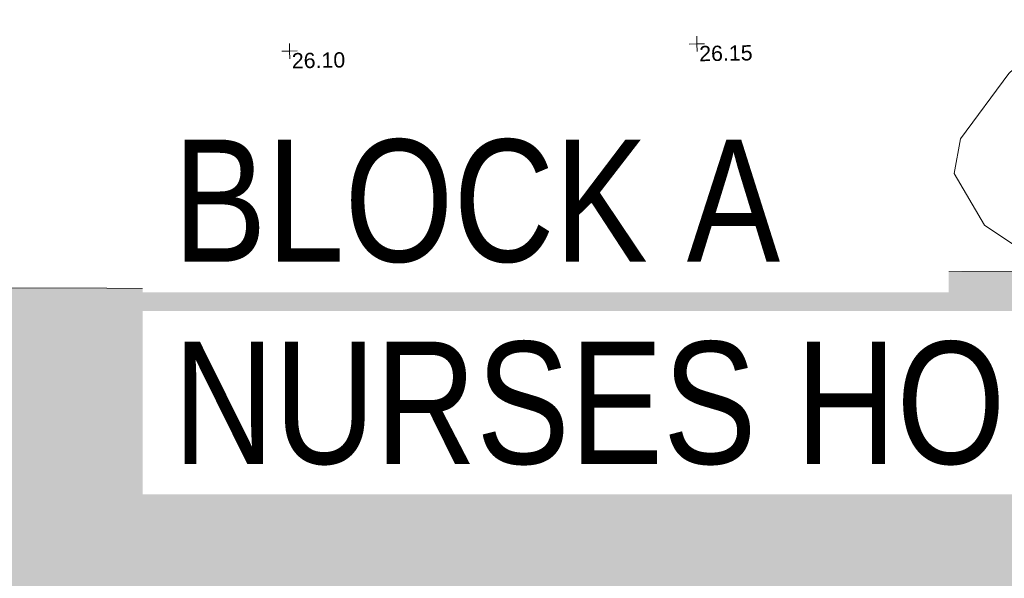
# Model space of a CAD drawing. Header units: millimetres. Extents: x -287732 to 520720, y -103372 to 287754.
# Tile 179 of 256: x -153004 to -128838, y 239118 to 252831. Entities that reach past the tile are written whole.
import ezdxf

# ---------------------------------------------------------------- set-up
doc = ezdxf.new("R2010")
doc.units = ezdxf.units.MM
doc.linetypes.add('IMPORT-UG_ELEC_STREET LIGHTING_QLB2 _2_', pattern=[2700, 1500, -300.0000000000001, 0, -250, 150, -300.0000000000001, 0, -200])
for name, color, linetype, lineweight, true_color in [('00_UAV_LEVEL_SPOT', 7, 'Continuous', 9, 0x666666), ('01_DTM_CONTOUR_MNR', 7, 'Continuous', 9, 0xa5a552), ('12333-PUM-2D-U-0001-C01 - Rev2_REVIT IMPORT_dwg', 7, 'Continuous', 9, 0x767676), ('A_RHA_Line', 7, 'Continuous', 9, 0x00a600)]:
    doc.layers.add(name, color=color, linetype=linetype, lineweight=lineweight, true_color=true_color)
doc.layers.add('A_RHA_Detail', color=7, linetype='Continuous', lineweight=9)
doc.layers.add('A_RHA_Text', color=7, linetype='Continuous', lineweight=9)
doc.styles.add('Arial Narrow', font='ARIALN.TTF', dxfattribs={"height": 3000})
doc.styles.add('Swis721 Lt BT_2', font='swissl.ttf', dxfattribs={"height": 375})

# ---------------------------------------------------------------- blocks, each defined once
blk = doc.blocks.new('12333-PUM-2D-U-0001-C01 - Rev2_REVIT IMPORT_dwg_UAV-2077255-Site Location Plan Proposed')
at = {"layer": '00_UAV_LEVEL_SPOT', "color": 254, "true_color": 0xcccccc, "flags": 128}
for points in [[(0, -500.0000000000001), (0, 0), (-500.0000000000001, 0)], [(500.0000000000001, 0), (0, 0), (0, 500.0000000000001)]]:
    blk.add_lwpolyline(points, dxfattribs=at)
blk = doc.blocks.new('12333-PUM-2D-U-0001-C01 - Rev2_REVIT IMPORT_dwg_MGS62954_T2_Galway_ITM_3d_Rev1-2077680-Site Location Plan Proposed')
at = {"layer": '01_DTM_CONTOUR_MNR', "color": 254, "true_color": 0xcccccc, "flags": 128}
blk.add_lwpolyline([(533778502.1002504, 725804275.5289546), (533778430.0000002, 725804420), (533776982.925679, 725805430.3821759), (533776260.2277722, 725806711.5407071), (533776425.1421282, 725807560.7352487), (533777639.9384425, 725809138.5036631), (533777870.0000001, 725809340.0000002), (533780251.5624598, 725811009.2890908), (533781905.5518869, 725813811.9950539), (533782130.0000001, 725814340.0000001), (533782130.0466753, 725814529.7030141), (533782073.2835641, 725814760.7363778), (533781600, 725816410.0000001), (533781423.9719412, 725816537.9484823), (533781234.1333523, 725816660.7995431), (533780675.7376109, 725817027.6075127), (533780027.2969925, 725817354.4139515), (533779427.7471376, 725817600.7755605), (533779309.6541806, 725817671.2653553)], dxfattribs=at)
at = {"xscale": 0.375, "yscale": 0.375, "zscale": 0.375}
for p in [(533760000.0000001, 725810000), (533770000.0000001, 725810000)]:
    blk.add_blockref('12333-PUM-2D-U-0001-C01 - Rev2_REVIT IMPORT_dwg_UAV-2077255-Site Location Plan Proposed', p, dxfattribs=at)
at = {"layer": '00_UAV_LEVEL_SPOT', "char_height": 375, "width": 1495.902363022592, "attachment_point": 1, "line_spacing_factor": 1.005061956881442, "style": 'Swis721 Lt BT_2'}
for s, insert in [('26.10', (533760051.8765643, 725809949.1441547)), ('26.15', (533770051.8765643, 725809949.1441547))]:
    blk.add_mtext(s, dxfattribs=dict(at, insert=insert))
blk = doc.blocks.new('12333-PUM-2D-U-0001-C01 - Rev2_REVIT IMPORT_dwg-1620468-Site Location Plan Proposed')
blk.add_blockref('12333-PUM-2D-U-0001-C01 - Rev2_REVIT IMPORT_dwg_MGS62954_T2_Galway_ITM_3d_Rev1-2077680-Site Location Plan Proposed', (-533641079.6498471, -725615854.3561786))

msp = doc.modelspace()

# ---------------------------------------------------------------- hatches: boundary and pattern name
at = {"layer": 'A_RHA_Detail', "true_color": 0xc0c0c0}
h = msp.add_hatch(color=9, dxfattribs=at)
h.paths.add_polyline_path([(-80880.60083809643, -68502.79057078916), (-80400.865924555, -68483.41509113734), (-80400.865924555, -62984.64684185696), (-24474.85765177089, -63009.32043784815), (-24456.14471271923, -50840.30023858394), (-36622.55041039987, -50831.65104353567), (-36622.55041039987, -44228.57792613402), (-50959.0526582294, -44218.38599194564), (-50959.0526582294, -42573.78171514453), (-54563.9325804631, -42571.21897729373), (-54565.69773352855, -45054.17447474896), (-92408.82109321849, -45027.27149621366), (-92411.78875845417, -49201.74309222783), (-100061.9988811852, -49201.74309222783), (-100052.2214449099, -64852.82557838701), (-86120.90825229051, -64852.82557838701), (-86092.1662649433, -62957.90041523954), (-84861.10047608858, -62957.90041523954), (-84854.79052929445, -68240.109737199), (-80870.60226892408, -68240.10973722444)])
h.paths.add_polyline_path([(-137238.9269902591, -68461.9384092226), (-132719.7426408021, -68433.0633692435), (-132847.0731201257, -62850.04282283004), (-130454.6837966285, -62916.63108078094), (-130498.2830220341, -61355.85393642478), (-117581.136331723, -61423.42893438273), (-117492.3908565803, -49183.91309190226), (-125136.5200282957, -49178.47881952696), (-125133.572703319, -45032.61887136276), (-163007.1824077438, -45005.6942194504), (-163007.1824076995, -44090.2963411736), (-163123.8521269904, -44090.21339942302), (-163122.6389897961, -42383.75184302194), (-166563.8543419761, -42383.75184298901), (-166565.034908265, -44044.39824208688), (-193158.4656786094, -44025.49275805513), (-193195.152889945, -62863.65652504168), (-137269.7106414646, -62916.63108078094), (-137254.3708868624, -65679.90523788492)])
h.paths.add_polyline_path([(120310.9497607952, -32334.28230164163), (120312.4652266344, -31610.73011961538), (133451.2244789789, -31638.24899384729), (133469.2230092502, -19717.98315780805), (121295.7536929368, -19692.48606430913), (121319.8434528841, -8190.941560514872), (112277.0825930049, -8172.001674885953), (112263.1770823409, -14811.1234547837), (78285.85310969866, -14739.95861438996), (78292.82277619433, -8167.077575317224), (75241.99098605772, -8160.673431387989), (69355.76844233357, -8152.931592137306), (69353.6659720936, -9156.74635762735), (68372.60878945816, -9154.691552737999), (68372.60878945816, -13705.52853215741), (69333.7233474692, -13707.54156770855), (69325.07112547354, -16249.53369228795), (66623.4489111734, -16249.53369228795), (66619.79243935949, -17995.29925530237), (65989.07757494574, -17995.2992552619), (65985.44262772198, -19730.78799483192), (57152.23993377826, -19712.28702421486), (57127.42535098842, -31559.89463417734), (70277.87165424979, -31587.43801817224), (70277.87165431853, -32271.7414715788), (78263.96947909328, -32285.12944888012), (78266.62661740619, -31019.79372153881), (112335.8856506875, -31091.15111860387), (112335.8856506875, -32317.57330553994), (119781.4233959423, -32333.17321913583)])
h.paths.add_polyline_path([(7503.717409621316, -1791.439263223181), (15482.43097392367, -674.0213231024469), (15484.0826588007, 148.1327206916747), (56188.28042539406, 205.5276654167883), (56155.84326007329, 14338.3166313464), (18016.62665935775, 14236.48149539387), (17967.9025208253, 34313.18372071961), (21727.10644863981, 34324.0692624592), (21708.90974962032, 40608.10218321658), (18009.66447159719, 40608.10218321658), (17995.54603706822, 45483.75063442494), (9770.084204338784, 45420.6329473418), (3966.213879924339, 45446.76585222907), (3984.771235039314, 14176.56786832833), (1023.062455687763, 14176.56786837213), (-276.5134647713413, 14190.52623461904), (-231.6790044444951, 5968.135265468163), (-226.4491536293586, 193.7444677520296), (553.0869992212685, 183.4716499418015), (7477.609307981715, 143.2867586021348), (7488.638446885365, -674.0213231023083)])
h.paths.add_polyline_path([(77755.59663317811, 53.47451145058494), (77729.51881611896, 1699.844979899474), (94464.47132486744, 1659.976083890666), (94606.37913471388, 17991.390236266), (88810.4190114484, 18015.03260816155), (88799.89418497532, 14436.74271609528), (69413.88950349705, 14457.8773889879), (69377.35724448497, 99.62816357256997), (75241.99098605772, 67.32134432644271)])
h.paths.add_polyline_path([(61252.12079701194, 46453.95617366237), (105774.7348988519, 46472.68783506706), (105768.2642198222, 61852.61234306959), (92285.13876309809, 61852.61234306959), (92308.59670399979, 65784.30757140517), (96107.4668000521, 65767.60445243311), (96059.68081117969, 75209.20847378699), (101084.8427276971, 75071.88872764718), (104988.0046543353, 74765.36560406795), (108403.6894220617, 74363.8408943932), (112009.2703903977, 73787.25420861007), (115645.3524815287, 73049.69667206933), (116890.8108051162, 72761.69136252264), (120208.9929833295, 71893.18353872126), (120865.241739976, 71703.68484519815), (124135.6329506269, 70669.67317906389), (127435.6253142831, 69480.50055823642), (127820.4368670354, 69394.93141813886), (128274.3081769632, 69331.69585753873), (128731.8791144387, 69306.66104516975), (129189.9401488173, 69320.00258290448), (129645.2782985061, 69371.62688826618), (130094.6997111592, 69461.17185603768), (130535.0520071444, 69588.00939074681), (130963.246434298, 69751.24981927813), (131376.2795165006, 69949.74812590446), (131771.2541232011, 70182.11198903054), (132162.5575600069, 70460.5404660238), (132496.0921583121, 70741.69081113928), (132820.871367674, 71064.98072578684), (133117.4593294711, 71414.31364272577), (133383.77568926, 71787.23923950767), (133616.5473239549, 72178.5372844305), (133817.1647262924, 72590.54524898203), (133982.6025969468, 73017.89547513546), (134111.7005086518, 73457.59040801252), (134203.5529320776, 73906.54590458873), (134257.5155883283, 74361.61286216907), (134272.5462649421, 74819.5993153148), (134250.5259875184, 75277.29281745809), (134189.6227572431, 75731.48297747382), (134090.9274700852, 76178.98397757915), (133955.1324028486, 76616.65691993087), (133783.1900598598, 77041.43184345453), (133576.3064937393, 77450.32925647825), (133335.932843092, 77840.48103920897), (133063.7551572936, 78209.15055532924), (132761.6825665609, 78553.75185442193), (132431.8338935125, 78871.8678050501), (132076.5227905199, 79161.26705197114), (131698.2415080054, 79419.91966861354), (131299.6434187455, 79646.01139197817), (131093.5942456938, 79746.34209763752), (132146.0467355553, 83110.22226145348), (122787.7632953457, 86282.54285518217), (121604.3555412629, 82800.3591886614), (117095.9864227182, 83870.84033785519), (116841.9598400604, 83526.35449572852), (116120.5435466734, 91221.93611972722), (110237.7341284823, 91274.27491021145), (110194.3680786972, 90435.39030214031), (104988.0046543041, 90486.49901390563), (104973.2761846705, 94309.82427956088), (103746.1314668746, 94309.8242795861), (103839.9937121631, 122852.1474271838), (96365.09202306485, 122931.9599470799), (96350.3400238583, 123952.4168585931), (104555.5505249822, 123902.1925226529), (104607.3234458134, 120248.5396156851), (125502.5015002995, 120134.1933400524), (125662.0200253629, 137657.3796882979), (114479.5865733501, 137699.2256881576), (114382.306264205, 129149.9458158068), (104644.159003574, 129187.9975073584), (104577.9931702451, 126217.3903144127), (101184.4926406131, 126159.1566967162), (101264.6166812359, 135959.2655565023), (89967.23178808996, 135988.8856164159), (89927.63362986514, 125823.6463181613), (93630.53562302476, 125840.7948842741), (93580.65688892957, 122931.9599470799), (88697.38835376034, 122904.7310126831), (88679.3898954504, 95739.09143775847), (86378.25848996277, 95739.09143775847), (86378.18187189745, 96178.1008337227), (83279.50743284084, 96200.92083327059), (83273.62493422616, 95735.74732133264), (70169.67509619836, 95733.22421950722), (70166.26842742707, 96272.07409347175), (66674.99731294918, 96257.14073655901), (66654.74538556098, 95755.71092136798), (65784.77231079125, 95755.71092136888), (65887.65094984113, 117470.630565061), (53473.3427162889, 117487.9046429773), (53434.44066309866, 98570.46349063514), (40649.41626916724, 98570.46349063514), (40610.16711559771, 94406.01479078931), (38853.82372868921, 94410.36303440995), (38848.65589191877, 89463.65332729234), (40612.46601912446, 89518.45976927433), (40665.38257362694, 86257.73741128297), (38372.19584460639, 86305.72309285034), (38369.79374539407, 76901.0507917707), (50937.9512507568, 76944.40198294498), (50922.88567286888, 74598.78180889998), (56484.9061132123, 74588.85093771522), (56484.9061132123, 75194.85181995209), (92465.4037153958, 75233.0258166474), (92645.92783662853, 71766.64845094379), (89810.55521366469, 69362.83965827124), (85313.16173974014, 69360.94750420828), (85313.16173974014, 66907.4050808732), (75210.14498263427, 66903.15451589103), (75210.14498263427, 63815.70944550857), (70819.40014309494, 63815.70999200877), (70819.21601505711, 64253.35708059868), (69456.83415683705, 64253.35708059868), (69455.7195737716, 66901.99623166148), (61303.32856759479, 66898.5668068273), (61304.56054988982, 63970.32021231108), (70500.41048208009, 63970.32021219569), (70500.4088543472, 61852.59006207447), (61245.6438848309, 61848.69637488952), (61252.03558504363, 46656.49344428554)])
h.paths.add_polyline_path([(-17153.16561239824, 48569.32684293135), (-17153.16561224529, 60770.38083685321), (-29362.88357759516, 60774.70428694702), (-29362.88357759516, 67399.20394580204), (-43507.24466814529, 67405.01911303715), (-43488.5313307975, 69093.07334175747), (-45766.41866231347, 69109.32868388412), (-45794.3462003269, 67405.01911303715), (-47272.11273194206, 67404.2124544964), (-47272.44887633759, 66454.91798908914), (-86004.56386332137, 66468.63299519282), (-86006.66970787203, 60521.58362721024), (-92662.87722510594, 60521.58362721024), (-92665.2138765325, 50184.35611932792), (-79752.0168396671, 50179.78309939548), (-79752.016597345, 48591.4932381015), (-17157.7163123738, 48569.32845417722)])
h.paths.add_polyline_path([(-201056.4185878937, 48628.75479108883), (-138377.9751621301, 48634.64535779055), (-138377.9751621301, 50133.28201003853), (-125467.710581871, 50134.49626164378), (-125468.6909603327, 60566.1903686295), (-132186.8595614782, 60565.86652591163), (-132187.4203588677, 66533.0197876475), (-170643.3098734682, 66805.61809689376), (-170643.3098732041, 67738.78475848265), (-200340.0100486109, 67488.93693764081), (-200348.7171487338, 60827.78025104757), (-201057.5650552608, 60827.71357558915), (-201056.6510294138, 51102.04313372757)])
h.paths.add_polyline_path([(-240051.5126725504, 54769.19491160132), (-239444.490259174, 54811.10754483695), (-239186.5396223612, 54841.92927608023), (-238764.8191577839, 54940.98166103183), (-238382.4735933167, 55122.46891388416), (-237990.3402229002, 55354.87497234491), (-237269.2031023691, 55936.21515020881), (-237032.4836384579, 56225.56611516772), (-236793.0039602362, 56569.31473944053), (-236554.5880578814, 57004.26389721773), (-236432.7219585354, 57267.46508908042), (-236300.081527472, 57753.26238983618), (-236250.7285154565, 58017.17885684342), (-236235.6490609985, 58516.21786804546), (-236233.2538429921, 58987.85640053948), (-236213.7029795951, 59823.48083769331), (-236363.8287855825, 59820.86038205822), (-236634.0279869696, 60698.06075827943), (-236391.9547756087, 61432.19726339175), (-236225.4740089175, 61435.10319600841), (-236201.6036569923, 62637.68779596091), (-232563.5271750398, 62639.28734435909), (-232563.5271750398, 63049.03842404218), (-232732.1945866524, 63049.15302218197), (-232860.1521277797, 63457.95890274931), (-232731.606808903, 63914.24862697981), (-232560.8209656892, 63914.24862697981), (-232515.1276847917, 70598.00033009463), (-240628.6947849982, 70598.85496273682), (-240629.7923196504, 72350.98321577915), (-246412.6011212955, 72347.36085933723), (-246412.6011212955, 70616.45923936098), (-254449.5805725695, 70618.60952619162), (-254454.637144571, 70754.06491720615), (-254469.7140363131, 73191.66276250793), (-263883.2532625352, 73267.83063688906), (-263902.4181505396, 68260.74348553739), (-263714.8217520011, 68259.82096572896), (-263552.9672900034, 67819.65434396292), (-263719.0883117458, 67392.2068408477), (-263913.6298699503, 67392.20684284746), (-263956.7001913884, 58633.76423459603), (-260181.1963171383, 58611.22607638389), (-260192.3146983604, 56354.25111579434), (-257184.684388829, 56339.46086021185), (-257213.4419957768, 57092.93866021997), (-257338.5163846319, 57093.27331223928), (-257471.0109294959, 57531.74572308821), (-257338.5163845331, 58062.22513696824), (-257203.4956297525, 58064.06881289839), (-257173.5751889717, 58598.54056692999), (-256478.2273617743, 58575.27357994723), (-256478.2273617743, 58788.51859473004), (-256013.0091299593, 58911.92701534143), (-255397.0786664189, 58780.99767617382), (-255397.0786664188, 58595.982422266), (-243809.885361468, 58585.92793201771), (-243805.3570672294, 58352.04527760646), (-243740.939469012, 57884.52572680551), (-243619.0830608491, 57421.84877545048), (-243424.3877545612, 56943.65915412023), (-243247.1437899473, 56608.24157713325), (-243003.0710579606, 56249.99021479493), (-242732.2093200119, 55932.75703082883), (-242371.7230178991, 55603.12658811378), (-242141.255125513, 55424.88676767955), (-241804.9643037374, 55216.88439822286), (-241529.4640827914, 55077.02869055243), (-241100.6275144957, 54917.18295003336), (-240836.2134980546, 54840.82833176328), (-240453.4486195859, 54788.60784130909), (-240218.9578693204, 54777.28227442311)])
h.paths.add_polyline_path([(40276.69022552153, 59895.36417752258), (40328.62676029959, 69196.9439153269), (36588.99968785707, 69217.8245910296), (36619.46637569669, 74674.25962428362), (32264.36460078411, 74687.02318924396), (32233.48293867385, 69156.26826306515), (11916.69390495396, 69269.70959686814), (11966.66200111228, 78218.75165974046), (29087.509017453, 78123.15526808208), (29143.44567205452, 88141.1370047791), (15719.348796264, 88216.09212953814), (15732.60379610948, 90589.9978889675), (4594.294101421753, 90652.19003489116), (4525.129359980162, 78265.12250449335), (10096.76365553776, 78234.01258731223), (10077.43887221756, 74773.03821910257), (4547.641142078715, 74803.91453678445), (4465.579974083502, 60107.1600234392), (19125.89094760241, 60025.30234268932), (19139.86249374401, 62527.53804644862), (31738.59196305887, 62457.19146404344), (31724.55430858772, 59943.11609815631), (38369.79364225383, 59906.01157293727)])
h.paths.add_polyline_path([(-246083.0241259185, 72334.29150213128), (-246083.0594797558, 72334.30275087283), (-246208.2905500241, 72334.29150213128)])
h.paths.add_polyline_path([(-114575.3004830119, 112178.0758695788), (-114575.3246435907, 112178.0758695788), (-114707.2752166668, 115801.5811617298)])
h.paths.add_polyline_path([(-154699.9178765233, 101760.4080976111), (-114382.050333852, 101776.0542914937), (-114382.050333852, 106926.9360164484), (-113755.641395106, 106927.1792101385), (-113757.5507412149, 111847.2721531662), (-114431.6837526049, 111847.2721531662), (-114431.8097758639, 112178.0758695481), (-114575.3004830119, 112178.0758695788), (-114578.9984943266, 121707.2390833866), (-123056.9849702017, 121707.2390833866), (-123068.8201032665, 156452.7036899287), (-119381.2340625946, 156454.1348067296), (-119381.2340625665, 160165.8597952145), (-115501.031452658, 160167.3662801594), (-115503.3750945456, 166206.5793118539), (-132411.7987151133, 166599.6604729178), (-132411.8243278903, 166665.6603411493), (-135275.0124468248, 166664.5490317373), (-135275.0124468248, 166628.1883101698), (-135911.3205076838, 166628.1944502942), (-135911.3479256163, 166352.1604668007), (-152521.1633846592, 166345.7146753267), (-152518.3680955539, 159142.6836790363), (-150699.3133726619, 159117.9265656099), (-150758.5477087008, 122560.691203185), (-151059.2005266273, 122560.691203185), (-151061.0981347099, 121302.4374932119), (-154138.3148337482, 121372.6012653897), (-154138.3148337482, 121865.1834517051), (-154704.3888425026, 121867.2611370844), (-154688.5451973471, 119352.3937021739), (-154745.5933227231, 119352.3715636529), (-154745.5763474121, 118722.1532660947), (-160794.1544526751, 118748.7442832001), (-160794.1544526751, 119410.5425977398), (-163852.1622693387, 119422.408321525), (-163855.0715294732, 118762.2003111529), (-167568.6765459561, 118778.5256058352), (-166634.6619849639, 124395.1277019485), (-166930.050559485, 124500.0918161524), (-167568.6765459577, 124707.6250903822), (-168028.2173235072, 124841.3808647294), (-168630.5006276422, 124991.3056740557), (-169238.2056069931, 125117.4693074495), (-169850.3952285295, 125219.6772876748), (-170466.1255403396, 125297.7720169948), (-171089.11025998, 125351.8553033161), (-171704.4065937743, 125381.1774255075), (-172325.0479971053, 125386.3595015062), (-172782.2248668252, 125374.5832362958), (-173401.7764235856, 125337.4554476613), (-174109.844898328, 125263.4341236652), (-174634.1213722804, 125190.4100126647), (-175245.0145766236, 125080.719099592), (-176047.1958093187, 124895.7675260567), (-176665.4852587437, 124724.7228134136), (-177045.3001228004, 124609.1129151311), (-177631.5127792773, 124405.2077276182), (-176665.4852586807, 118818.5158794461), (-177558.9402083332, 118822.4435768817), (-177662.2853368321, 125263.4341236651), (-176365.3912351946, 126542.9270807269), (-159462.2970490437, 126319.910391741), (-157057.7396790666, 128609.0850976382), (-157060.6673204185, 136153.1661957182), (-158638.8016610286, 137740.2441626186), (-159352.3735831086, 137740.2441626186), (-161634.4140634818, 140201.1078539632), (-168727.9404945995, 140256.8191146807), (-171035.0401161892, 137942.8847305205), (-174184.1459014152, 137942.8847305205), (-176460.1167434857, 140292.2858551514), (-177341.6856934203, 140292.2858551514), (-177341.7113613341, 140358.4281613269), (-183428.5803825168, 140356.0660244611), (-185921.6385985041, 137917.4639994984), (-185921.6385985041, 131757.3091155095), (-186906.8767412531, 131756.9267733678), (-187725.3914540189, 130809.9989183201), (-187724.058890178, 127376.1828148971), (-186481.0281350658, 126304.5577463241), (-186479.4846754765, 122327.2959175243), (-185176.2828158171, 121059.4673825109), (-180304.1129154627, 121059.4673824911), (-180304.1136492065, 118802.0484409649), (-193555.3706955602, 118802.0484409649), (-193555.368699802, 133117.8341649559), (-192593.6442938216, 133118.2073819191), (-192593.6442938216, 134200.8158367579), (-192224.6284783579, 134200.9592041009), (-192225.5653014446, 136615.0101267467), (-192595.0012460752, 136615.0101267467), (-192595.4357332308, 137734.4745165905), (-193589.2709668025, 137734.4746851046), (-193589.2685988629, 147474.570583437), (-193163.2062206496, 147492.8644732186), (-192765.7252967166, 147531.087133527), (-192359.9383250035, 147589.5931622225), (-192199.8207947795, 147616.5827294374), (-191882.7548926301, 147682.9245600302), (-191568.5380070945, 147761.6632019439), (-191257.654638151, 147852.677242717), (-190828.6072909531, 148002.2045655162), (-190647.7999969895, 148070.9514233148), (-190349.7690789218, 148197.8750094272), (-190056.9509284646, 148336.4013817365), (-189769.797051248, 148486.3169427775), (-189405.3590254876, 148698.0567944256), (-189132.906026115, 148873.2749095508), (-188867.542109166, 149059.0543929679), (-188609.6764469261, 149255.1087866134), (-188354.9814055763, 149465.3525772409), (-188079.6339208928, 149713.879248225), (-187884.9836199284, 149901.8220103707), (-187545.928247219, 150265.8040604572), (-187446.29984479, 150378.3960832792), (-187241.3270201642, 150629.2310214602), (-187046.3599558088, 150887.9197697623), (-186861.6992771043, 151154.0634500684), (-186546.1373636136, 151669.829875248), (-186524.4196769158, 151707.0632450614), (-163675.2898318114, 151669.829875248), (-163687.5843045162, 148134.07679455), (-157303.6541541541, 148136.492106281), (-157303.6541541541, 155759.91501608), (-157557.4317586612, 155765.0384228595), (-157555.9168973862, 166678.0466575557), (-187009.2021991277, 166699.7464767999), (-187013.0952111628, 162054.4009359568), (-188707.17754695, 162044.5925187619), (-188705.9961892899, 155021.5333641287), (-188737.9999316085, 154650.5326604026), (-188799.0133969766, 154283.1866125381), (-188857.2045401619, 154035.4341107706), (-188966.1106131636, 153679.3368924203), (-189102.6200311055, 153332.8820747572), (-189265.8911675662, 152998.2056672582), (-189454.9174011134, 152677.371060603), (-189645.2484685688, 152421.3220123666), (-189916.9563410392, 152104.2450531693), (-190212.7041973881, 151809.4634871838), (-190530.6686598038, 151538.7947471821), (-190868.8893671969, 151293.9075915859), (-191225.281078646, 151076.3118324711), (-191597.6465194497, 150887.3490191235), (-192092.8415776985, 150682.5621956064), (-192519.2468154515, 150561.8451365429), (-192903.8930791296, 150482.240889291), (-193187.215491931, 150440.8868273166), (-193594.1866364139, 150407.1257787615), (-193594.5952989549, 151459.9895227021), (-205369.2399268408, 151455.4201247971), (-205354.4523517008, 113350.0822379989), (-207187.1580384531, 113349.3710182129), (-207184.3024929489, 105991.0636522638), (-205312.8748221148, 105991.1901500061), (-205311.2362476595, 101769.6553082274), (-175488.6451201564, 101781.2285901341), (-175488.6451201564, 110889.6985621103), (-154703.4627663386, 110897.5679794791), (-154700.2792295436, 102691.5597281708)])
h.paths.add_polyline_path([(193735.9435693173, 113047.8274774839), (208865.0938716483, 114991.0266430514), (208976.1154123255, 114126.6471160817), (216447.8967332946, 115086.3281915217), (216038.7305308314, 118271.9702413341), (232648.5073383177, 120405.3421626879), (233425.993615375, 114352.0734369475), (240632.2017567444, 115277.6440988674), (239854.8412683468, 121329.9334727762), (256406.8682407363, 123455.8879629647), (257091.7572256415, 118089.1198988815), (264572.2871227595, 119040.8180953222), (261877.8350555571, 138524.7609215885), (259178.7147038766, 138221.6086035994), (259197.3483655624, 137439.0084132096), (254686.1480587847, 136897.0007612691), (255412.6810205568, 131314.8303176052), (240852.7447969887, 129522.4514056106), (239771.0426543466, 137918.8519126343), (240649.5822431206, 138010.1984551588), (240062.3063116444, 142776.6750342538), (239165.7694642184, 142685.0143484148), (237630.9646614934, 151018.3171732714), (266172.8791088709, 154560.7889781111), (271297.1876944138, 142612.4006970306), (276531.7397502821, 144861.098714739), (274941.5029779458, 148527.9037281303), (302074.5307653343, 160134.9084326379), (300215.9323773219, 164320.1841173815), (301528.1613272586, 164907.0997989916), (300405.1237791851, 167477.8916353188), (299016.6944531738, 166945.7181824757), (295626.7488506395, 174518.754428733), (294333.0289184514, 177537.1551681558), (287288.8475947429, 174518.754428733), (289427.6893504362, 169661.0163463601), (272956.7816584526, 162557.1203578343), (271943.2187787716, 164897.4305293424), (267016.3118217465, 162764.0369715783), (268502.3094164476, 159357.0430143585), (265200.4029574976, 157946.4096681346), (226856.416695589, 153146.7821792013), (227510.3041274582, 148852.0205334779), (228280.9873165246, 141179.0007483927), (227302.3544112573, 141050.281300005), (227895.3788235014, 136433.1758633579), (228748.5501749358, 136523.8855003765), (229602.3077302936, 128023.7667641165), (217691.2359889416, 126493.8999679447), (217642.3600127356, 126874.433267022), (215138.5007311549, 126552.8357430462), (215194.9980427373, 126112.965074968), (215015.6132226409, 126089.924757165), (214840.9672575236, 127449.66446064), (192258.7012018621, 124549.1816390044), (193486.3576426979, 114991.0266430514)])
h.paths.add_polyline_path([(-78076.24187439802, 117605.5188722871), (-78076.23951902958, 117610.0871211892), (-78070.318122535, 129485.7330792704), (-74723.15926543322, 129478.385255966), (-74723.15926543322, 125435.7860624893), (-48015.64546086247, 125380.0246061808), (-47996.55031653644, 135872.5822179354), (-61198.15919578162, 135901.5630078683), (-74714.72264144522, 135923.5088764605), (-74723.6287602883, 131865.2975510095), (-78070.318122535, 131872.642169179), (-78062.97909487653, 149549.7689430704), (-58292.26570492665, 149541.5607197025), (-58292.26570491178, 148946.2407608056), (-37707.70924046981, 148937.6946533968), (-37703.30827430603, 159740.0672041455), (-44148.26955755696, 159742.7429641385), (-44148.26955755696, 162961.3319174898), (-49829.95437583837, 162961.3319174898), (-49830.92144130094, 160632.0129326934), (-78494.09026625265, 160643.9130440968), (-78494.09026625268, 161615.1537738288), (-78739.225852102, 161615.2555472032), (-78691.7919454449, 168187.9195488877), (-90844.57645036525, 168126.8149079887), (-90962.52567694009, 152686.7636277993), (-89064.97866809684, 152685.9758215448), (-89079.54115380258, 117610.0871211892), (-78374.80218507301, 117605.6428258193)])
h.paths.add_polyline_path([(69254.82576126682, 129235.9722870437), (69259.97086178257, 136167.789247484), (86068.0992678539, 136131.0235193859), (86008.66431381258, 164703.3084147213), (58789.63167882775, 164723.511581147), (58789.63167882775, 170119.2062865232), (54460.1632489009, 170122.4198087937), (54457.21717773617, 166153.279245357), (47042.2151650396, 166158.7829869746), (47041.10931533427, 164668.9097040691), (39173.27935198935, 164674.7495545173), (39172.83712618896, 164078.9539098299), (17014.87910992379, 164095.4005254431), (17002.38841206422, 147267.1142245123), (12659.63471563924, 147267.1142245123), (12653.60087534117, 139137.9291796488), (17031.41608901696, 139134.6797717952), (17024.5879174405, 129935.3194463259), (39191.34773726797, 129918.8662983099), (39191.34773726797, 129258.2867272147), (69014.0340609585, 129236.1510132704)])
h.paths.add_polyline_path([(39265.62356917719, 139467.8223435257), (33050.91021530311, 139484.1586867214), (33087.56357182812, 153427.9220784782), (39277.60130889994, 153411.6505991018), (39277.60130890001, 152830.3127277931), (43058.29603858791, 152820.3745823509), (43024.83899408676, 140092.5601633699), (39267.2657899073, 140092.5601633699)])
h.paths.add_polyline_path([(1979.548949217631, 189123.2414339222), (18699.10403225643, 189180.0465563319), (18678.46874730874, 195253.6675675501), (24349.02704561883, 195272.9334348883), (24334.96888372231, 199550.7690688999), (28829.78348974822, 199566.0403168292), (28798.3577216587, 208815.6446464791), (24334.949615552, 208806.151404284), (24333.90624841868, 209113.2475694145), (16811.59093053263, 209087.6903002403), (16806.58456499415, 208843.5909093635), (6772.293057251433, 208809.4991440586), (6797.166076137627, 201488.5780549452), (-8471.058649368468, 201436.7038490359), (-8471.058649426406, 200429.0172028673), (-11856.09020770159, 200417.5164702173), (-11823.72827009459, 190892.3684138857), (-7614.729360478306, 190906.6685966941), (-7614.729360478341, 190170.8290169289), (-4608.619189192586, 190169.2993656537), (-4608.238782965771, 190916.8832264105), (1973.379031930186, 190939.2444180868), (1977.122761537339, 189837.3456693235)])
h.paths.add_polyline_path([(-20506.22133143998, 190640.0286460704), (-20122.28942212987, 206347.1214480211), (-41550.34215551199, 207015.2557957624), (-41462.26177903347, 210449.6195896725), (-31391.41053372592, 210152.0276719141), (-31078.64493155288, 223862.5743669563), (-44305.08575743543, 224230.7972280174), (-44490.79956591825, 211865.5542346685), (-47510.12209648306, 211942.9901385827), (-47722.57925071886, 203659.0205614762), (-47076.06680548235, 203635.3001465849), (-47175.4684425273, 199531.9403872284), (-46801.21126120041, 199520.4703269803), (-46873.68175963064, 195478.5899481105), (-44600.40472248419, 195425.2559779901), (-44685.88459507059, 192243.2795180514), (-38073.99929115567, 192135.6564362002), (-38104.39995468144, 191126.972250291), (-21537.79264466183, 190668.5723412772)])
h.paths.add_polyline_path([(16801.02360973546, 195961.500137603), (9656.615133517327, 196015.1086063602), (9643.838150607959, 199513.9922857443), (11631.77992468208, 199485.8321209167), (11631.7920940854, 203322.2460456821), (16806.58456511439, 203391.4855728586), (16801.0407710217, 195984.4293109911)])
h.paths.add_polyline_path([(122084.9264926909, 200536.2570557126), (122088.1805162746, 206386.1947929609), (125211.1061638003, 206386.1947929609), (125211.1162733, 206645.8932837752), (126202.7098976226, 206645.8932838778), (126203.0204769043, 207041.0477229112), (130401.4034741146, 206979.0758390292), (130444.2691124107, 209883.280297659), (126202.8383603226, 209945.8832030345), (126203.0204769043, 214624.1281189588), (127364.791950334, 214624.1281190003), (127365.2106673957, 225380.2058567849), (126159.8599207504, 225380.2527798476), (126207.4133336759, 241475.3410923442), (119482.5411291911, 241495.8747898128), (119479.2041949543, 246182.0096278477), (109943.9121324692, 246175.2196735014), (109953.2702601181, 233033.381429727), (115000.5285021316, 233033.3814296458), (114999.579292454, 208653.4991933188), (112026.3032630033, 208653.4991933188), (112024.3519988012, 200538.6761891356), (122024.6079402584, 200536.2715596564)])
h.paths.add_polyline_path([(30087.05071580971, 200986.75440713), (38030.67179071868, 201028.6865660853), (38030.67179071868, 202922.9731660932), (38109.89531492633, 202923.3913649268), (38067.25569096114, 208827.6066631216), (38013.35839378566, 208827.6672237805), (38012.38630971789, 209012.5383931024), (30044.90685988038, 208970.480297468), (30076.83023715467, 202922.9203834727)])
h.paths.add_polyline_path([(195986.2599417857, 205661.5722736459), (202896.8751332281, 206052.0074670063), (202676.8862551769, 209945.7611691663), (195766.2710618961, 209555.3259759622)])
h.paths.add_polyline_path([(-91652.40581580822, 206392.6172135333), (-79454.24421187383, 206432.5105635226), (-79629.29258199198, 238245.6998510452), (-68904.21147484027, 238215.095164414), (-68918.55832832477, 246312.9061543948), (-68918.56040493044, 246314.0782553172), (-68756.515268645, 246312.9061543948), (-68755.20581930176, 246638.9786699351), (-79620.07671794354, 246651.3624133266), (-79606.5628449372, 247343.5411849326), (-82154.50636787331, 247318.0695596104), (-82154.50636787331, 247488.1275895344), (-91640.64698348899, 247472.5371040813), (-91638.72040628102, 246846.4753752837), (-131470.3702759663, 246641.42150215), (-131470.3702759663, 250159.5419305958), (-142857.1087886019, 250176.7939677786), (-142864.0554935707, 246220.0701029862), (-165118.8027587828, 246272.3986783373), (-165040.0492656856, 253907.936045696), (-178677.4727934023, 253929.5079730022), (-178699.5521575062, 238176.7234097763), (-138599.3373496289, 238209.4781454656), (-138548.4479938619, 206627.5237025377), (-126646.6702863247, 206572.2299428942), (-126666.6805510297, 234825.8818836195), (-124962.7180531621, 234825.9534805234), (-124969.0241559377, 234688.4891474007), (-91595.61129713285, 234664.3133306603), (-91650.87307429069, 207155.5994723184)])
h.paths.add_polyline_path([(142123.7078574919, 209113.5383730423), (152768.4446292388, 209127.3137314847), (152745.2992288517, 227012.63380935), (142100.5623961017, 226998.8584508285), (142121.8067345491, 210582.5602643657)])
h.paths.add_polyline_path([(168998.8561129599, 209274.9592350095), (169026.8416078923, 226860.3446540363), (161686.6780314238, 226876.6646907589), (161647.6783165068, 209291.3037608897), (168846.6177107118, 209275.2977201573)])
h.paths.add_polyline_path([(49761.46820719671, 218476.5678095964), (49794.00484360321, 223316.1680811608), (41274.07755982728, 223363.4010619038), (41273.58999769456, 223290.8795634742), (32187.30576796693, 223351.9666549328), (32202.10532419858, 225553.2987454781), (20081.83724695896, 225634.7833114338), (20035.26675877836, 218707.7438801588), (31566.33951793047, 218630.2204881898), (31566.12891731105, 218598.8950898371), (49750.1971391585, 218476.6435849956)])
h.paths.add_polyline_path([(162361.9830851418, 234154.05208666), (162366.6425722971, 241589.9129272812), (135261.102696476, 241630.986197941), (135249.088870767, 234197.8735112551), (160249.0277027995, 234157.4671671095)])
h.paths.add_polyline_path([(176458.8604389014, 246709.5724700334), (176516.2484477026, 252173.1529804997), (168884.2833866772, 252253.3171281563), (168934.86529241, 257068.9279575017), (164355.0504715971, 257117.0331241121), (164296.1746742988, 251511.808811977), (164416.8965511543, 251510.5407811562), (164367.8024342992, 246836.573754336), (171460.1142273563, 246762.0779818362)])

# ---------------------------------------------------------------- linework, layer by layer
at = {"layer": 'A_RHA_Line', "color": 7}
for p, q in [((-142857.1087886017, 250176.7939677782), (-142864.0554935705, 246220.0701029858)), ((-131469.0732117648, 250159.5399654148), (-142857.1087886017, 250176.7939677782)), ((-131470.3702759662, 246641.4215021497), (-131469.0732117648, 250159.5399654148)), ((-91638.7204062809, 246846.4753752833), (-131470.3702759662, 246641.4215021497)), ((-142864.0554935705, 246220.0701029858), (-165118.8027587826, 246272.398678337))]:
    msp.add_line(p, q, dxfattribs=at)

# ---------------------------------------------------------------- block references
at = {"layer": '12333-PUM-2D-U-0001-C01 - Rev2_REVIT IMPORT_dwg', "color": 254, "linetype": 'IMPORT-UG_ELEC_STREET LIGHTING_QLB2 _2_', "true_color": 0xffd4d4, "rotation": 0.9999999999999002}
msp.add_blockref('12333-PUM-2D-U-0001-C01 - Rev2_REVIT IMPORT_dwg-1620468-Site Location Plan Proposed', (-261895.0770586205, 55869.5817132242), dxfattribs=at)

# ---------------------------------------------------------------- next in the draw order: texts
at = {"layer": 'A_RHA_Text', "lineweight": 35, "char_height": 3000, "attachment_point": 1, "style": 'Arial Narrow', "bg_fill": 3, "box_fill_scale": 1.25, "bg_fill_color": 256, "bg_fill_true_color": 13158600, "bg_fill_transparency": 0}
for s, insert, width in [('BLOCK A', (-149235.3167428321, 249888.9832068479), 18278.475), ('NURSES HOME', (-149235.3167428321, 244928.0457068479), 31426.15)]:
    msp.add_mtext(s, dxfattribs=dict(at, insert=insert, width=width))

doc.saveas('drawing.dxf')
